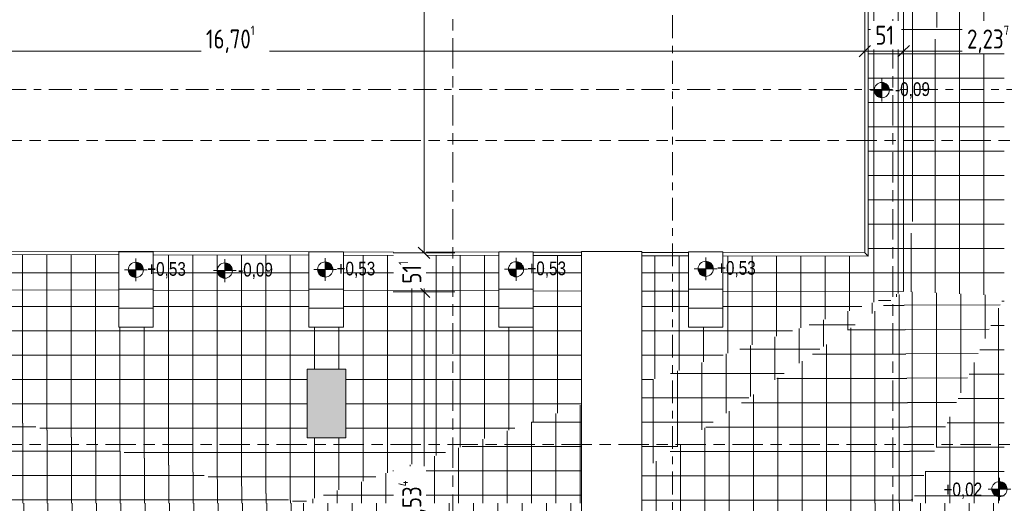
# Model space of a CAD drawing. Header units: metres. Extents: x 2 to 165, y -54 to 869.
# Tile 83 of 106: x 65.57 to 78.53, y -16.79 to -10.43. Entities that reach past the tile are written whole.
import ezdxf

# ---------------------------------------------------------------- set-up
doc = ezdxf.new("R2010")
doc.units = ezdxf.units.M
doc.linetypes.add('_Rasterlinie_', pattern=[0.75, 0.4, -0.1, 0.15, -0.1])
doc.linetypes.add('_Schnittlinie_', pattern=[0.6, 0.3, -0.1, 0.1, -0.1])
for name, color, linetype, lineweight in [('A_Bem', 7, 'Continuous', 5), ('A_Bem-100', 7, 'Continuous', 5), ('A_Geschossdecken', 7, 'Continuous', 5), ('A_Geschossdecken_Oberflächenschraffur', 7, 'Continuous', 5), ('A_Hoehenkoten', 124, 'Continuous', 5), ('A_Raster', 128, 'Continuous', 5), ('A_Symbol-S_A', 172, 'Continuous', 5), ('A_Treppe', 38, 'Continuous', 5), ('Allgemeines Modell', 7, 'Continuous', 5)]:
    doc.layers.add(name, color=color, linetype=linetype, lineweight=lineweight)
doc.styles.add('Arial', font='arial.ttf', dxfattribs={"width": 0.8, "height": 0.18})
doc.styles.add('ISOCPEUR', font='isocpeur.ttf', dxfattribs={"width": 0.8, "height": 0.25})
doc.dimstyles.new('BLB-Standard_2_5_Aussen_maskiert', dxfattribs={"dimscale": 0.3048, "dimtxt": 0.248995, "dimasz": 0.492126, "dimexe": 1.32874, "dimexo": 0.0625, "dimgap": 0.032808, "dimtad": 1, "dimdec": 1, "dimlfac": 100, "dimrnd": 0.1, "dimdsep": 46, "dimtxsty": 'ISOCPEUR', "dimblk1": 'OBLIQUE', "dimblk2": 'OBLIQUE', "dimsah": 1, "dimcen": 0.09, "dimdle": 0.164042, "dimazin": 0, "dimtfac": 1, "dimtdec": 4, "dimtix": 1, "dimtmove": 0, "dimatfit": 3, "dimfxl": 1.32874, "dimfxlon": 1, "dimtvp": 1, "dimtfill": 1, "dimtolj": 1, "dimtzin": 0, "dimarcsym": 2})
doc.dimstyles.new('BLB-Standard_2_5_Aussen_maskiert_1', dxfattribs={"dimscale": 0.3048, "dimtxt": 0.248995, "dimasz": 0.492126, "dimexe": 1.32874, "dimexo": 0.0625, "dimgap": 0.032808, "dimtad": 1, "dimrnd": 0.001, "dimzin": 0, "dimdsep": 46, "dimtxsty": 'ISOCPEUR', "dimblk1": 'OBLIQUE', "dimblk2": 'OBLIQUE', "dimsah": 1, "dimcen": 0.09, "dimdle": 0.164042, "dimazin": 0, "dimtfac": 1, "dimtdec": 4, "dimtix": 1, "dimtmove": 0, "dimatfit": 3, "dimfxl": 1.32874, "dimfxlon": 1, "dimtvp": 1, "dimtfill": 1, "dimtolj": 1, "dimtzin": 0, "dimarcsym": 2})
pattern_1 = [(0, (56.97275, 0), (0, 0.32), []), (90, (56.97275, 0), (-0.32, 2e-17), [])]
pattern_2 = [(359.999, (57.14375, 0.002), (5.6e-06, 0.32), []), (90, (57.14375, 0.002), (-0.32, 2e-17), [])]
pattern_3 = [(0.013, (57.01575, -0.058), (-7.26e-05, 0.32), []), (90, (57.01575, -0.058), (-0.32, 2e-17), [])]
pattern_4 = [(359.994, (56.95075, -0.041), (3.35e-05, 0.32), []), (90, (56.95075, -0.041), (-0.32, 2e-17), [])]
pattern_5 = [(0.009, (56.98975, -0.112), (-5.03e-05, 0.32), []), (90, (56.98975, -0.112), (-0.32, 2e-17), [])]
pattern_6 = [(0, (56.97275, -0.12), (0, 0.32), []), (90, (56.97275, -0.12), (-0.32, 2e-17), [])]
pattern_7 = [(0, (57.16275, 0), (0, 0.32), []), (90, (57.16275, 0), (-0.32, 2e-17), [])]
pattern_8 = [(0.002, (56.97575, -0.105), (-1.1e-05, 0.32), []), (90, (56.97575, -0.105), (-0.32, 2e-17), [])]
pattern_9 = [(0.079, (57.15775, -0.131), (-0.0004412, 0.3199997), []), (90, (57.15775, -0.131), (-0.32, 2e-17), [])]
pattern_10 = [(0.011, (56.99075, -0.138), (-6.14e-05, 0.32), []), (90, (56.99075, -0.138), (-0.32, 2e-17), [])]

# ---------------------------------------------------------------- blocks, each defined once
blk = doc.blocks.new('Floors 1 - Floors 1-8100432-AB- E0-  OK FFB')
at = {"layer": 'A_Geschossdecken', "color": 253, "lineweight": 9}
for p, q in [((19.724, -5.48), (19.724, -13.496)), ((19.724, -5.48), (19.724, -13.496)), ((19.768, -13.54), (19.768, -5.523)), ((12.657, -13.482), (3.023, -13.463)), ((12.657, -13.482), (3.023, -13.463)), ((7.866, -13.517), (9.905, -13.521)), ((10.36, -13.521), (12.407, -13.525)), ((14.905, -13.487), (12.862, -13.483)), ((14.905, -13.487), (12.862, -13.483)), ((12.862, -13.526), (14.905, -13.53)), ((15.993, -13.489), (15.36, -13.487)), ((15.993, -13.489), (15.36, -13.487)), ((15.36, -13.531), (15.993, -13.532)), ((17.402, -13.491), (16.788, -13.49)), ((17.402, -13.491), (16.788, -13.49)), ((16.788, -13.534), (17.402, -13.535)), ((19.724, -13.496), (17.856, -13.492)), ((19.724, -13.496), (17.856, -13.492)), ((17.856, -13.536), (19.768, -13.54)), ((19.74, -13.512), (19.768, -13.54))]:
    blk.add_line(p, q, dxfattribs=at)
for points, knots in [([(19.724, -13.496), (19.724, -13.496), (19.725, -13.496), (19.727, -13.499), (19.73, -13.501), (19.731, -13.503)], [0.0091087, 0.0091087, 0.0091087, 0.0091087, 0.3333333, 0.6666667, 1, 1, 1, 1]), ([(19.731, -13.503), (19.732, -13.503), (19.732, -13.504), (19.733, -13.505), (19.734, -13.505), (19.735, -13.506), (19.735, -13.507), (19.736, -13.508), (19.737, -13.509), (19.738, -13.509), (19.739, -13.51), (19.74, -13.511), (19.74, -13.512)], [0, 0, 0, 0, 0.166667, 0.25, 0.333333, 0.416667, 0.5, 0.583333, 0.666667, 0.75, 0.833333, 1, 1, 1, 1])]:
    blk.add_open_spline(points, degree=3, knots=knots, dxfattribs=at)
blk = doc.blocks.new('Stairs 6 - Stairs 4-8101780-AB- E0-  OK FFB')
at = {"layer": 'A_Treppe', "color": 250, "lineweight": 9}
for p, q in [((4.91, -13.972), (4.91, -13.482)), ((5.365, -13.482), (4.91, -13.482)), ((5.365, -13.482), (5.365, -13.972)), ((4.91, -14.222), (4.91, -13.972)), ((5.365, -13.972), (4.91, -13.972)), ((5.365, -13.972), (5.365, -14.222)), ((4.91, -14.472), (4.91, -14.222)), ((5.365, -14.222), (4.91, -14.222)), ((5.365, -14.222), (5.365, -14.472)), ((4.91, -14.472), (5.365, -14.472))]:
    blk.add_line(p, q, dxfattribs=at)
blk = doc.blocks.new('Stairs 7 - Stairs 4-8101802-AB- E0-  OK FFB')
at = {"layer": 'A_Treppe', "color": 250, "lineweight": 9}
for p, q in [((4.91, -13.972), (4.91, -13.482)), ((5.365, -13.482), (4.91, -13.482)), ((5.365, -13.482), (5.365, -13.972)), ((4.91, -14.222), (4.91, -13.972)), ((5.365, -13.972), (4.91, -13.972)), ((5.365, -13.972), (5.365, -14.222)), ((4.91, -14.472), (4.91, -14.222)), ((5.365, -14.222), (4.91, -14.222)), ((5.365, -14.222), (5.365, -14.472)), ((4.91, -14.472), (5.365, -14.472))]:
    blk.add_line(p, q, dxfattribs=at)
blk = doc.blocks.new('Stairs 8 - Stairs 4-8101824-AB- E0-  OK FFB')
at = {"layer": 'A_Treppe', "color": 250, "lineweight": 9}
for p, q in [((4.91, -13.972), (4.91, -13.482)), ((5.365, -13.482), (4.91, -13.482)), ((5.365, -13.482), (5.365, -13.972)), ((4.91, -14.222), (4.91, -13.972)), ((5.365, -13.972), (4.91, -13.972)), ((5.365, -13.972), (5.365, -14.222)), ((4.91, -14.472), (4.91, -14.222)), ((5.365, -14.222), (4.91, -14.222)), ((5.365, -14.222), (5.365, -14.472)), ((4.91, -14.472), (5.365, -14.472))]:
    blk.add_line(p, q, dxfattribs=at)
blk = doc.blocks.new('Stairs 9 - Stairs 4-8101846-AB- E0-  OK FFB')
at = {"layer": 'A_Treppe', "color": 250, "lineweight": 9}
for p, q in [((4.91, -13.972), (4.91, -13.482)), ((5.365, -13.482), (4.91, -13.482)), ((5.365, -13.482), (5.365, -13.972)), ((4.91, -14.222), (4.91, -13.972)), ((5.365, -13.972), (4.91, -13.972)), ((5.365, -13.972), (5.365, -14.222)), ((4.91, -14.472), (4.91, -14.222)), ((5.365, -14.222), (4.91, -14.222)), ((5.365, -14.222), (5.365, -14.472)), ((4.91, -14.472), (5.365, -14.472))]:
    blk.add_line(p, q, dxfattribs=at)
blk = doc.blocks.new('Allgemeines Modell 1 - Allgemeines Modell 1-8102343-AB- E0-  OK FFB')
at = {"layer": 'Allgemeines Modell', "lineweight": 9}
blk.add_hatch(color=253, dxfattribs=at).paths.add_polyline_path([(12.894, -15.93), (12.894, -15.026), (12.385, -15.026), (12.385, -15.93), (12.891, -15.93)], flags=0)
at = {"layer": 'Allgemeines Modell', "color": 250, "lineweight": 9}
for p, q in [((12.385, -15.026), (12.385, -15.93)), ((12.894, -15.026), (12.385, -15.026)), ((12.894, -15.93), (12.894, -15.026)), ((12.385, -15.93), (12.894, -15.93))]:
    blk.add_line(p, q, dxfattribs=at)
blk = doc.blocks.new('Allgemeines Modell 2 - Allgemeines Modell 2-8102502-AB- E0-  OK FFB')
at = {"layer": 'Allgemeines Modell', "color": 250, "lineweight": 9}
for p, q in [((15.993, -17.481), (15.993, -13.481)), ((16.788, -13.481), (15.993, -13.481)), ((16.788, -13.481), (16.788, -17.481)), ((15.993, -17.481), (16.788, -17.481))]:
    blk.add_line(p, q, dxfattribs=at)
blk = doc.blocks.new('FP_53-AB- E0-  OK FFB')
at = {"layer": 'A_Geschossdecken_Oberflächenschraffur'}
for p, q in [((12.335, -19.541), (12.335, -16.789)), ((12.335, -19.541), (12.335, -16.789)), ((12.655, -19.541), (12.655, -16.789)), ((12.655, -19.541), (12.655, -16.789)), ((12.975, -19.541), (12.975, -16.789)), ((12.975, -19.541), (12.975, -16.789)), ((13.295, -19.541), (13.295, -16.789)), ((13.295, -19.541), (13.295, -16.789)), ((13.615, -19.541), (13.615, -16.789)), ((13.615, -19.541), (13.615, -16.789)), ((13.935, -19.541), (13.935, -16.789)), ((13.935, -19.541), (13.935, -16.789)), ((14.255, -19.541), (14.255, -16.789)), ((14.255, -19.541), (14.255, -16.789)), ((14.575, -19.541), (14.575, -16.789)), ((14.575, -19.541), (14.575, -16.789)), ((14.895, -19.538), (14.895, -16.789)), ((14.895, -19.538), (14.895, -16.789)), ((15.215, -19.538), (15.215, -16.789)), ((15.215, -19.538), (15.215, -16.789)), ((15.535, -19.538), (15.535, -16.789)), ((15.535, -19.538), (15.535, -16.789)), ((15.855, -19.541), (15.855, -16.789)), ((15.855, -19.541), (15.855, -16.789)), ((12.293, -16.933), (14.232, -16.933)), ((12.293, -16.933), (14.232, -16.933)), ((14.232, -16.933), (15.993, -16.933)), ((14.232, -16.933), (15.993, -16.933)), ((12.293, -17.253), (14.232, -17.253)), ((12.293, -17.253), (14.232, -17.253)), ((14.232, -17.253), (15.993, -17.253)), ((14.232, -17.253), (15.993, -17.253)), ((12.293, -17.573), (14.232, -17.573)), ((12.293, -17.573), (14.232, -17.573)), ((14.232, -17.573), (16.17, -17.573)), ((14.232, -17.573), (16.17, -17.573)), ((12.293, -17.893), (14.232, -17.892)), ((12.293, -17.893), (14.232, -17.892)), ((14.232, -17.892), (16.17, -17.892)), ((14.232, -17.892), (16.17, -17.892)), ((12.293, -18.212), (14.232, -18.212)), ((12.293, -18.212), (14.232, -18.212)), ((14.232, -18.212), (16.17, -18.212)), ((14.232, -18.212), (16.17, -18.212)), ((12.293, -18.532), (14.232, -18.532)), ((12.293, -18.532), (14.232, -18.532)), ((14.232, -18.532), (16.17, -18.532)), ((14.232, -18.532), (16.17, -18.532)), ((12.293, -18.852), (14.232, -18.852)), ((12.293, -18.852), (14.232, -18.852)), ((14.232, -18.852), (16.17, -18.852)), ((14.232, -18.852), (16.17, -18.852)), ((12.293, -19.172), (14.232, -19.172)), ((12.293, -19.172), (14.232, -19.172)), ((14.232, -19.172), (16.17, -19.172)), ((14.232, -19.172), (16.17, -19.172)), ((12.293, -19.491), (14.232, -19.491)), ((12.293, -19.491), (14.232, -19.491)), ((14.232, -19.491), (16.17, -19.491)), ((14.232, -19.491), (16.17, -19.491))]:
    blk.add_line(p, q, dxfattribs=at)
blk = doc.blocks.new('FP_56-AB- E0-  OK FFB')
at = {"layer": 'A_Geschossdecken_Oberflächenschraffur'}
for p, q in [((6.414, -19.541), (6.414, -16.789)), ((6.414, -19.541), (6.414, -16.789)), ((6.734, -19.541), (6.734, -16.789)), ((6.734, -19.541), (6.734, -16.789)), ((7.054, -19.541), (7.054, -16.789)), ((7.054, -19.541), (7.054, -16.789)), ((7.374, -19.541), (7.374, -16.789)), ((7.374, -19.541), (7.374, -16.789)), ((7.694, -19.541), (7.694, -16.789)), ((7.694, -19.541), (7.694, -16.789)), ((8.014, -19.541), (8.014, -16.789)), ((8.014, -19.541), (8.014, -16.789)), ((8.334, -19.541), (8.334, -16.789)), ((8.334, -19.541), (8.334, -16.789)), ((8.654, -19.541), (8.654, -16.789)), ((8.654, -19.541), (8.654, -16.789)), ((8.974, -19.541), (8.974, -16.789)), ((8.974, -19.541), (8.974, -16.789)), ((9.294, -19.541), (9.294, -16.789)), ((9.294, -19.541), (9.294, -16.789)), ((9.614, -19.541), (9.614, -16.789)), ((9.614, -19.541), (9.614, -16.789)), ((9.934, -19.541), (9.934, -16.789)), ((9.934, -19.541), (9.934, -16.789)), ((10.254, -19.541), (10.254, -16.789)), ((10.254, -19.541), (10.254, -16.789)), ((10.574, -19.541), (10.574, -16.789)), ((10.574, -19.541), (10.574, -16.789)), ((10.894, -19.538), (10.894, -16.789)), ((10.894, -19.538), (10.894, -16.789)), ((11.214, -19.538), (11.214, -16.789)), ((11.214, -19.538), (11.214, -16.789)), ((11.534, -19.538), (11.534, -16.789)), ((11.534, -19.538), (11.534, -16.789)), ((11.854, -19.541), (11.854, -16.789)), ((11.854, -19.541), (11.854, -16.789)), ((12.174, -19.541), (12.174, -16.789)), ((12.174, -19.541), (12.174, -16.789)), ((6.102, -17.061), (12.293, -17.061)), ((6.102, -17.061), (12.293, -17.061)), ((6.102, -17.381), (12.293, -17.381)), ((6.102, -17.381), (12.293, -17.381)), ((6.102, -17.701), (12.293, -17.701)), ((6.102, -17.701), (12.293, -17.701)), ((6.102, -18.021), (12.293, -18.021)), ((6.102, -18.021), (12.293, -18.021)), ((6.102, -18.341), (12.293, -18.341)), ((6.102, -18.341), (12.293, -18.341)), ((6.102, -18.66), (12.293, -18.66)), ((6.102, -18.66), (12.293, -18.66)), ((6.102, -18.98), (12.293, -18.98)), ((6.102, -18.98), (12.293, -18.98)), ((6.102, -19.3), (12.293, -19.3)), ((6.102, -19.3), (12.293, -19.3))]:
    blk.add_line(p, q, dxfattribs=at)
blk = doc.blocks.new('FP_63-AB- E0-  OK FFB')
at = {"layer": 'A_Geschossdecken_Oberflächenschraffur'}
for p, q in [((20.458, -18.165), (20.458, -16.789)), ((20.458, -18.165), (20.458, -16.789)), ((20.778, -18.165), (20.778, -16.789)), ((20.778, -18.165), (20.778, -16.789)), ((21.098, -18.165), (21.098, -16.789)), ((21.098, -18.165), (21.098, -16.789)), ((21.418, -18.165), (21.418, -16.789)), ((21.418, -18.165), (21.418, -16.789)), ((20.334, -17.063), (21.559, -17.063)), ((20.334, -17.063), (21.559, -17.063)), ((20.334, -17.383), (21.559, -17.383)), ((20.334, -17.383), (21.559, -17.383)), ((20.334, -17.703), (21.559, -17.703)), ((20.334, -17.703), (21.559, -17.703)), ((20.334, -18.023), (21.559, -18.023)), ((20.334, -18.023), (21.559, -18.023)), ((20.458, -19.541), (20.458, -18.165)), ((20.458, -19.541), (20.458, -18.165)), ((20.778, -19.541), (20.778, -18.165)), ((20.778, -19.541), (20.778, -18.165)), ((21.098, -19.541), (21.098, -18.165)), ((21.098, -19.541), (21.098, -18.165)), ((21.418, -19.541), (21.418, -18.165)), ((21.418, -19.541), (21.418, -18.165)), ((20.334, -18.343), (21.559, -18.343)), ((20.334, -18.343), (21.559, -18.343)), ((20.334, -18.663), (21.559, -18.663)), ((20.334, -18.663), (21.559, -18.663)), ((20.334, -18.982), (21.559, -18.982)), ((20.334, -18.982), (21.559, -18.982)), ((20.334, -19.302), (21.559, -19.302)), ((20.334, -19.302), (21.559, -19.302))]:
    blk.add_line(p, q, dxfattribs=at)
blk = doc.blocks.new('Höhenkoten - Kreuz gefüllt-6114407-AB- E0-  OK FFB')
at = {"layer": 'A_Hoehenkoten'}
h = blk.add_hatch(color=256, dxfattribs=at)
edge = h.paths.add_edge_path(flags=0)
edge.add_line((-0.001, 0.0014), (0, 0.0014))
edge.add_line((0, 0.0014), (0, 0.0004))
edge.add_arc((0, 0.0014), 0.001, 180, 270, ccw=False)
h = blk.add_hatch(color=256, dxfattribs=at)
edge = h.paths.add_edge_path(flags=0)
edge.add_line((0.001, 0.0014), (0, 0.0014))
edge.add_line((0, 0.0014), (0, 0.0024))
edge.add_arc((0, 0.0014), 0.001, 0, 90, ccw=False)
for p, q in [((0, 0.0029), (0, -0.0001)), ((-0.0015, 0.0014), (0.0015, 0.0014)), ((-0.001, 0.0014), (0, 0.0014)), ((0, 0.0014), (-0.001, 0.0014)), ((0, 0.0014), (-0.001, 0.0014)), ((-0.001, 0.0014), (0, 0.0014)), ((0, 0.0014), (0, 0.0024)), ((0, 0.0024), (0, 0.0014)), ((0, 0.0024), (0, 0.0014)), ((0, 0.0014), (0, 0.0024)), ((0.001, 0.0014), (0, 0.0014)), ((0, 0.0014), (0, 0.0004)), ((0, 0.0004), (0, 0.0014)), ((0, 0.0014), (0.001, 0.0014)), ((0, 0.0014), (0.001, 0.0014)), ((0.001, 0.0014), (0, 0.0014)), ((0, 0.0014), (0, 0.0004)), ((0, 0.0004), (0, 0.0014))]:
    blk.add_line(p, q, dxfattribs=at)
for start, end in [(90, 180), (90, 180), (180, 270), (180, 270), (360, 90), (360, 90), (270, 0), (270, 360)]:
    blk.add_arc((0, 0.0014), 0.001, start, end, dxfattribs=at)
blk = doc.blocks.new('DIMBLOCK246-AB- E0-  OK FFB')
at = {"layer": 'A_Bem-100'}
for p, q in [((59.996, -10.441), (59.996, -11.251)), ((59.996, -10.846), (59.996, -10.441)), ((76.697, -10.441), (76.697, -11.251)), ((76.697, -10.846), (76.697, -10.441)), ((59.996, -10.846), (76.697, -10.846))]:
    blk.add_line(p, q, dxfattribs=at)
at = {"layer": 'A_Bem-100', "lineweight": 9}
for p, q in [((59.996, -10.846), (59.921, -10.921)), ((59.996, -10.846), (60.071, -10.771)), ((76.697, -10.846), (76.622, -10.921)), ((76.697, -10.846), (76.772, -10.771))]:
    blk.add_line(p, q, dxfattribs=at)
at = {"layer": 'A_Bem-100', "color": 0, "insert": (68.025, -10.51), "char_height": 0.25, "width": 0.77084, "attachment_point": 1, "line_spacing_factor": 1.149209, "style": 'ISOCPEUR', "bg_fill": 3, "box_fill_scale": 1.25, "bg_fill_color": 256, "bg_fill_true_color": 13158600, "bg_fill_transparency": 0}
blk.add_mtext('16,70\\A2\\H0.5x;\\S1^  ;\\H2x;', dxfattribs=at)
blk = doc.blocks.new('_Oblique')
at = {"color": 0, "linetype": 'ByBlock', "lineweight": -2}
blk.add_line((-0.5, -0.5), (0.5, 0.5), dxfattribs=at)
blk = doc.blocks.new('DIMBLOCK247-AB- E0-  OK FFB')
at = {"layer": 'A_Bem-100'}
for p, q in [((76.697, -10.441), (76.697, -11.251)), ((76.697, -10.846), (76.697, -10.441)), ((77.207, -10.441), (77.207, -11.251)), ((77.207, -10.846), (77.207, -10.441)), ((76.697, -10.846), (77.207, -10.846))]:
    blk.add_line(p, q, dxfattribs=at)
at = {"layer": 'A_Bem-100', "lineweight": 9}
for p, q in [((76.697, -10.846), (76.622, -10.921)), ((76.697, -10.846), (76.772, -10.771)), ((77.207, -10.846), (77.132, -10.921)), ((77.207, -10.846), (77.282, -10.771))]:
    blk.add_line(p, q, dxfattribs=at)
at = {"layer": 'A_Bem-100', "color": 0, "insert": (76.835, -10.51), "char_height": 0.25, "width": 0.28085, "attachment_point": 1, "line_spacing_factor": 1.149209, "style": 'ISOCPEUR', "bg_fill": 3, "box_fill_scale": 1.25, "bg_fill_color": 256, "bg_fill_true_color": 13158600, "bg_fill_transparency": 0}
blk.add_mtext('51', dxfattribs=at)
blk = doc.blocks.new('DIMBLOCK248-AB- E0-  OK FFB')
at = {"layer": 'A_Bem-100'}
for p, q in [((77.207, -10.441), (77.207, -11.251)), ((77.207, -10.846), (77.207, -10.441)), ((79.444, -10.441), (79.444, -11.251)), ((79.444, -10.846), (79.444, -10.441)), ((77.207, -10.846), (79.494, -10.846))]:
    blk.add_line(p, q, dxfattribs=at)
at = {"layer": 'A_Bem-100', "lineweight": 9}
for p, q in [((77.207, -10.846), (77.132, -10.921)), ((77.207, -10.846), (77.282, -10.771)), ((79.444, -10.846), (79.369, -10.921)), ((79.444, -10.846), (79.519, -10.771))]:
    blk.add_line(p, q, dxfattribs=at)
at = {"layer": 'A_Bem-100', "color": 0, "insert": (78.041, -10.51), "char_height": 0.25, "width": 0.68419, "attachment_point": 1, "line_spacing_factor": 1.149209, "style": 'ISOCPEUR', "bg_fill": 3, "box_fill_scale": 1.25, "bg_fill_color": 256, "bg_fill_true_color": 13158600, "bg_fill_transparency": 0}
blk.add_mtext('2,23\\A2\\H0.5x;\\S7^  ;\\H2x;', dxfattribs=at)
blk = doc.blocks.new('DIMBLOCK249-AB- E0-  OK FFB')
at = {"layer": 'A_Bem-100', "lineweight": 9}
for p, q in [((70.895, -14.007), (70.82, -13.932)), ((70.895, -14.007), (70.97, -14.082)), ((70.895, -19.541), (70.82, -19.466)), ((70.895, -19.541), (70.97, -19.616))]:
    blk.add_line(p, q, dxfattribs=at)
at = {"layer": 'A_Bem-100'}
for p, q in [((71.3, -14.007), (70.49, -14.007)), ((70.895, -19.591), (70.895, -14.007)), ((70.895, -14.007), (71.3, -14.007)), ((70.49, -19.541), (71.3, -19.541)), ((70.895, -19.541), (70.49, -19.541))]:
    blk.add_line(p, q, dxfattribs=at)
at = {"layer": 'A_Bem-100', "color": 0, "insert": (70.559, -17.067), "char_height": 0.25, "width": 0.70212, "attachment_point": 1, "rotation": 90, "line_spacing_factor": 1.149209, "style": 'ISOCPEUR', "bg_fill": 3, "box_fill_scale": 1.25, "bg_fill_color": 256, "bg_fill_true_color": 13158600, "bg_fill_transparency": 0}
blk.add_mtext('5,53\\A2\\H0.5x;\\S4^  ;\\H2x;', dxfattribs=at)
blk = doc.blocks.new('DIMBLOCK250-AB- E0-  OK FFB')
at = {"layer": 'A_Bem-100', "lineweight": 9}
for p, q in [((70.895, -13.496), (70.82, -13.421)), ((70.895, -13.496), (70.97, -13.571)), ((70.895, -14.007), (70.82, -13.932)), ((70.895, -14.007), (70.97, -14.082))]:
    blk.add_line(p, q, dxfattribs=at)
at = {"layer": 'A_Bem-100'}
for p, q in [((71.3, -13.496), (70.49, -13.496)), ((70.895, -14.007), (70.895, -13.496)), ((70.895, -13.496), (71.3, -13.496)), ((71.3, -14.007), (70.49, -14.007)), ((70.895, -14.007), (71.3, -14.007))]:
    blk.add_line(p, q, dxfattribs=at)
at = {"layer": 'A_Bem-100', "color": 0, "insert": (70.559, -13.901), "char_height": 0.25, "width": 0.35853, "attachment_point": 1, "rotation": 90, "line_spacing_factor": 1.149209, "style": 'ISOCPEUR', "bg_fill": 3, "box_fill_scale": 1.25, "bg_fill_color": 256, "bg_fill_true_color": 13158600, "bg_fill_transparency": 0}
blk.add_mtext('51\\A2\\H0.5x;\\S1^  ;\\H2x;', dxfattribs=at)
blk = doc.blocks.new('DIMBLOCK251-AB- E0-  OK FFB')
at = {"layer": 'A_Bem-100'}
for p, q in [((70.49, 11.538), (71.3, 11.538)), ((70.895, 11.538), (70.49, 11.538)), ((70.895, -13.496), (70.895, 11.538)), ((71.3, -13.496), (70.49, -13.496)), ((70.895, -13.496), (71.3, -13.496))]:
    blk.add_line(p, q, dxfattribs=at)
at = {"layer": 'A_Bem-100', "lineweight": 9}
for p, q in [((70.895, 11.538), (70.82, 11.613)), ((70.895, 11.538), (70.97, 11.463)), ((70.895, -13.496), (70.82, -13.421)), ((70.895, -13.496), (70.97, -13.571))]:
    blk.add_line(p, q, dxfattribs=at)
at = {"layer": 'A_Bem-100', "color": 0, "insert": (70.558, -1.34), "char_height": 0.25, "width": 0.86645, "attachment_point": 1, "rotation": 90, "line_spacing_factor": 1.149209, "style": 'ISOCPEUR', "bg_fill": 3, "box_fill_scale": 1.25, "bg_fill_color": 256, "bg_fill_true_color": 13158600, "bg_fill_transparency": 0}
blk.add_mtext('25,03\\A2\\H0.5x;\\S4^  ;\\H2x;', dxfattribs=at)

msp = doc.modelspace()

# ---------------------------------------------------------------- hatches: boundary and pattern name
at = {"layer": 'A_Geschossdecken_Oberflächenschraffur'}
h = msp.add_hatch(dxfattribs=at)
h.set_pattern_fill('FP_4', color=9, style=0, pattern_type=2)
h.set_pattern_definition(pattern_1)
h.paths.add_polyline_path([(77.2072, -14.0069), (77.2072, 7.1815), (78.4562, 7.1815), (78.4562, 12.0481), (59.5161, 12.0478), (59.5161, -13.9725), (61.8832, -13.9769), (61.8832, -13.5108), (59.9524, -13.5071), (59.9524, -12.5289), (59.7824, -12.5291), (59.7824, -11.6718), (59.9524, -11.6716), (59.9524, 0.2126), (59.7824, 0.2126), (59.7824, 1.0646), (59.9524, 1.0648), (59.9524, 3.9681), (59.7524, 3.9681), (59.7524, 4.8265), (59.9524, 4.8265), (59.9524, 9.7254), (59.7524, 9.7254), (59.7524, 10.5789), (59.9524, 10.5789), (59.9524, 11.5815), (77.9898, 11.5817), (77.9898, 7.7364), (76.7409, 7.7364), (76.7409, 4.8329), (76.9409, 4.8329), (76.9409, 3.9743), (76.7409, 3.9743), (76.7409, -4.6711), (76.9409, -4.6711), (76.9409, -5.5234), (76.7409, -5.5234), (76.7409, -13.5093), (77.1983, -13.6492), (77.196, -14.005), (76.7913, -14.0044), (76.7053, -13.5397), (74.8289, -13.536), (74.8289, -14.0023), (76.6001, -14.0058)], flags=0)
h.paths.add_polyline_path([(74.3744, -14.0014), (74.3744, -13.5351), (73.7603, -13.5339), (73.7603, -14.0002), (74.3548, -14.0014)], flags=0)
h.paths.add_polyline_path([(72.9653, -13.9987), (72.9653, -13.5324), (72.3326, -13.5311), (72.3326, -13.9975)], flags=0)
h.paths.add_polyline_path([(71.8781, -13.9966), (71.8781, -13.5303), (69.8345, -13.5263), (69.8345, -13.9926), (69.8642, -13.9927)], flags=0)
h.paths.add_polyline_path([(69.38, -13.9917), (69.38, -13.5254), (67.3324, -13.5214), (67.3324, -13.9877), (69.2655, -13.9915)], flags=0)
h.paths.add_polyline_path([(66.8778, -13.9869), (66.8778, -13.5205), (64.8391, -13.5166), (64.8391, -13.9829)], flags=0)
h.paths.add_polyline_path([(64.3846, -13.982), (64.3846, -13.5157), (62.3378, -13.5117), (62.3378, -13.978)], flags=0)
h = msp.add_hatch(dxfattribs=at)
h.set_pattern_fill('FP_4', color=9, style=0, pattern_type=2)
h.set_pattern_definition(pattern_1)
h.paths.add_polyline_path([(77.2072, -14.0069), (77.2072, 7.1815), (78.4562, 7.1815), (78.4562, 12.0481), (59.5161, 12.0478), (59.5161, -13.9725), (61.8832, -13.9769), (61.8832, -13.5108), (59.9524, -13.5071), (59.9524, -12.5289), (59.7824, -12.5291), (59.7824, -11.6718), (59.9524, -11.6716), (59.9524, 0.2126), (59.7824, 0.2126), (59.7824, 1.0646), (59.9524, 1.0648), (59.9524, 3.9681), (59.7524, 3.9681), (59.7524, 4.8265), (59.9524, 4.8265), (59.9524, 9.7254), (59.7524, 9.7254), (59.7524, 10.5789), (59.9524, 10.5789), (59.9524, 11.5815), (77.9898, 11.5817), (77.9898, 7.7364), (76.7409, 7.7364), (76.7409, 4.8329), (76.9409, 4.8329), (76.9409, 3.9743), (76.7409, 3.9743), (76.7409, -4.6711), (76.9409, -4.6711), (76.9409, -5.5234), (76.7409, -5.5234), (76.7409, -13.5093), (77.1983, -13.6492), (77.196, -14.005), (76.7913, -14.0044), (76.7053, -13.5397), (74.8289, -13.536), (74.8289, -14.0023), (76.6001, -14.0058)], flags=0)
h.paths.add_polyline_path([(74.3744, -14.0014), (74.3744, -13.5351), (73.7603, -13.5339), (73.7603, -14.0002), (74.3548, -14.0014)], flags=0)
h.paths.add_polyline_path([(72.9653, -13.9987), (72.9653, -13.5324), (72.3326, -13.5311), (72.3326, -13.9975)], flags=0)
h.paths.add_polyline_path([(71.8781, -13.9966), (71.8781, -13.5303), (69.8345, -13.5263), (69.8345, -13.9926), (69.8642, -13.9927)], flags=0)
h.paths.add_polyline_path([(69.38, -13.9917), (69.38, -13.5254), (67.3324, -13.5214), (67.3324, -13.9877), (69.2655, -13.9915)], flags=0)
h.paths.add_polyline_path([(66.8778, -13.9869), (66.8778, -13.5205), (64.8391, -13.5166), (64.8391, -13.9829)], flags=0)
h.paths.add_polyline_path([(64.3846, -13.982), (64.3846, -13.5157), (62.3378, -13.5117), (62.3378, -13.978)], flags=0)
h = msp.add_hatch(dxfattribs=at)
h.set_pattern_fill('FP_418', color=256, style=0, pattern_type=2)
h.set_pattern_definition(pattern_1)
h.paths.add_polyline_path([(77.2072, -14.0069), (77.2092, 4.6626), (77.2142, 7.1806), (77.2072, 7.1815), (77.2072, -13.9725)], flags=0)
h = msp.add_hatch(dxfattribs=at)
h.set_pattern_fill('FP_418', color=256, style=0, pattern_type=2)
h.set_pattern_definition(pattern_1)
h.paths.add_polyline_path([(77.2072, -14.0069), (77.2092, 4.6626), (77.2142, 7.1806), (77.2072, 7.1815), (77.2072, -13.9725)], flags=0)
h = msp.add_hatch(dxfattribs=at)
h.set_pattern_fill('FP_504', color=256, style=0, pattern_type=2)
h.set_pattern_definition(pattern_7)
h.paths.add_polyline_path([(77.2072, -14.0069), (78.5317, -3.4499), (77.2088, 4.4127), (77.2072, -13.9725)], flags=0)
h = msp.add_hatch(dxfattribs=at)
h.set_pattern_fill('FP_504', color=256, style=0, pattern_type=2)
h.set_pattern_definition(pattern_7)
h.paths.add_polyline_path([(77.2072, -14.0069), (78.5317, -3.4499), (77.2088, 4.4127), (77.2072, -13.9725)], flags=0)
h = msp.add_hatch(dxfattribs=at)
h.set_pattern_fill('FP_458', color=256, style=0, pattern_type=2)
h.set_pattern_definition(pattern_2)
h.paths.add_polyline_path([(78.5317, -14.0569), (78.5317, -3.4499), (77.2072, -14.0069), (77.7227, -14.0264)], flags=0)
h = msp.add_hatch(dxfattribs=at)
h.set_pattern_fill('FP_458', color=256, style=0, pattern_type=2)
h.set_pattern_definition(pattern_2)
h.paths.add_polyline_path([(78.5317, -14.0569), (78.5317, -3.4499), (77.2072, -14.0069), (77.7227, -14.0264)], flags=0)
h = msp.add_hatch(dxfattribs=at)
h.set_pattern_fill('FP_418', color=9, style=0, pattern_type=2)
h.set_pattern_definition(pattern_1)
h.paths.add_polyline_path([(77.196, -14.005), (77.1983, -13.6492), (76.7409, -13.5093), (76.7409, -13.5397), (76.7053, -13.5397), (76.7913, -14.0044)], flags=0)
h = msp.add_hatch(dxfattribs=at)
h.set_pattern_fill('FP_418', color=9, style=0, pattern_type=2)
h.set_pattern_definition(pattern_1)
h.paths.add_polyline_path([(77.196, -14.005), (77.1983, -13.6492), (76.7409, -13.5093), (76.7409, -13.5397), (76.7053, -13.5397), (76.7913, -14.0044)], flags=0)
h = msp.add_hatch(dxfattribs=at)
h.set_pattern_fill('FP_503', color=256, style=0, pattern_type=2)
h.set_pattern_definition(pattern_6)
h.paths.add_polyline_path([(69.2655, -16.7893), (72.9653, -15.4931), (72.9653, -13.9987), (72.3326, -13.9975), (72.3326, -14.4725), (71.8781, -14.4725), (71.8781, -13.9966), (69.8345, -13.9926), (69.8345, -14.4725), (69.38, -14.4725), (69.38, -13.9917), (67.3324, -13.9877), (67.3324, -14.4725), (66.8778, -14.4725), (66.8778, -13.9869), (64.8391, -13.9829), (64.8391, -14.4725), (64.3846, -14.4725), (64.3846, -13.982), (62.3378, -13.978), (62.3378, -14.4725), (61.8832, -14.4725), (61.8832, -13.9771), (59.5161, -13.9725), (65.3737, -15.6649)], flags=0)
h.paths.add_polyline_path([(69.3577, -15.93), (69.3577, -15.0257), (69.8665, -15.0257), (69.8665, -15.93), (69.8642, -15.93)], flags=0)
h.paths.add_polyline_path([(73.7603, -15.2145), (77.2072, -14.0069), (74.8289, -14.0023), (74.8289, -14.4725), (74.3744, -14.4725), (74.3744, -14.0014), (73.7603, -14.0002), (73.7603, -14.5553)], flags=0)
h = msp.add_hatch(dxfattribs=at)
h.set_pattern_fill('FP_503', color=256, style=0, pattern_type=2)
h.set_pattern_definition(pattern_6)
h.paths.add_polyline_path([(69.2655, -16.7893), (72.9653, -15.4931), (72.9653, -13.9987), (72.3326, -13.9975), (72.3326, -14.4725), (71.8781, -14.4725), (71.8781, -13.9966), (69.8345, -13.9926), (69.8345, -14.4725), (69.38, -14.4725), (69.38, -13.9917), (67.3324, -13.9877), (67.3324, -14.4725), (66.8778, -14.4725), (66.8778, -13.9869), (64.8391, -13.9829), (64.8391, -14.4725), (64.3846, -14.4725), (64.3846, -13.982), (62.3378, -13.978), (62.3378, -14.4725), (61.8832, -14.4725), (61.8832, -13.9771), (59.5161, -13.9725), (65.3737, -15.6649)], flags=0)
h.paths.add_polyline_path([(69.3577, -15.93), (69.3577, -15.0257), (69.8665, -15.0257), (69.8665, -15.93), (69.8642, -15.93)], flags=0)
h.paths.add_polyline_path([(73.7603, -15.2145), (77.2072, -14.0069), (74.8289, -14.0023), (74.8289, -14.4725), (74.3744, -14.4725), (74.3744, -14.0014), (73.7603, -14.0002), (73.7603, -14.5553)], flags=0)
h = msp.add_hatch(dxfattribs=at)
h.set_pattern_fill('FP_506', color=256, style=0, pattern_type=2)
h.set_pattern_definition(pattern_8)
h.paths.add_polyline_path([(69.2655, -16.7893), (59.5161, -13.9725), (63.0748, -16.7893), (65.3737, -16.7893)], flags=0)
h = msp.add_hatch(dxfattribs=at)
h.set_pattern_fill('FP_506', color=256, style=0, pattern_type=2)
h.set_pattern_definition(pattern_8)
h.paths.add_polyline_path([(69.2655, -16.7893), (59.5161, -13.9725), (63.0748, -16.7893), (65.3737, -16.7893)], flags=0)
h = msp.add_hatch(dxfattribs=at)
h.set_pattern_fill('FP_483', color=256, style=0, pattern_type=2)
h.set_pattern_definition(pattern_4)
h.paths.add_polyline_path([(72.9653, -16.7893), (72.9653, -15.4931), (69.2655, -16.7893), (72.0101, -16.7893)], flags=0)
h.paths.add_polyline_path([(73.7603, -16.3667), (77.2072, -14.0069), (73.7603, -15.2145)], flags=0)
h = msp.add_hatch(dxfattribs=at)
h.set_pattern_fill('FP_483', color=256, style=0, pattern_type=2)
h.set_pattern_definition(pattern_4)
h.paths.add_polyline_path([(72.9653, -16.7893), (72.9653, -15.4931), (69.2655, -16.7893), (72.0101, -16.7893)], flags=0)
h.paths.add_polyline_path([(73.7603, -16.3667), (77.2072, -14.0069), (73.7603, -15.2145)], flags=0)
h = msp.add_hatch(dxfattribs=at)
h.set_pattern_fill('FP_487', color=256, style=0, pattern_type=2)
h.set_pattern_definition(pattern_5)
h.paths.add_polyline_path([(77.3067, -16.7893), (77.2072, -14.0069), (73.7603, -16.3667), (73.7603, -16.7893), (77.2072, -16.7893)], flags=0)
h = msp.add_hatch(dxfattribs=at)
h.set_pattern_fill('FP_487', color=256, style=0, pattern_type=2)
h.set_pattern_definition(pattern_5)
h.paths.add_polyline_path([(77.3067, -16.7893), (77.2072, -14.0069), (73.7603, -16.3667), (73.7603, -16.7893), (77.2072, -16.7893)], flags=0)
h = msp.add_hatch(dxfattribs=at)
h.set_pattern_fill('FP_511', color=256, style=0, pattern_type=2)
h.set_pattern_definition(pattern_9)
h.paths.add_polyline_path([(77.3067, -16.7893), (78.5317, -14.0569), (77.2072, -14.0069), (77.2268, -14.5553)], flags=0)
h = msp.add_hatch(dxfattribs=at)
h.set_pattern_fill('FP_511', color=256, style=0, pattern_type=2)
h.set_pattern_definition(pattern_9)
h.paths.add_polyline_path([(77.3067, -16.7893), (78.5317, -14.0569), (77.2072, -14.0069), (77.2268, -14.5553)], flags=0)
h = msp.add_hatch(dxfattribs=at)
h.set_pattern_fill('FP_459', color=256, style=0, pattern_type=2)
h.set_pattern_definition(pattern_3)
h.paths.add_polyline_path([(77.3067, -16.7893), (78.5317, -16.7893), (78.5317, -14.0569), (77.7145, -15.8797)], flags=0)
h = msp.add_hatch(dxfattribs=at)
h.set_pattern_fill('FP_459', color=256, style=0, pattern_type=2)
h.set_pattern_definition(pattern_3)
h.paths.add_polyline_path([(77.3067, -16.7893), (78.5317, -16.7893), (78.5317, -14.0569), (77.7145, -15.8797)], flags=0)
h = msp.add_hatch(dxfattribs=at)
h.set_pattern_fill('FP_524', color=256, style=0, pattern_type=2)
h.set_pattern_definition(pattern_10)
h.paths.add_polyline_path([(74.6395, -19.5409), (77.3067, -16.7893), (73.7603, -16.7893), (73.7603, -17.4815), (73.5195, -17.4815), (74.6368, -19.5359), (74.6395, -19.5359)], flags=0)
h = msp.add_hatch(dxfattribs=at)
h.set_pattern_fill('FP_524', color=256, style=0, pattern_type=2)
h.set_pattern_definition(pattern_10)
h.paths.add_polyline_path([(74.6395, -19.5409), (77.3067, -16.7893), (73.7603, -16.7893), (73.7603, -17.4815), (73.5195, -17.4815), (74.6368, -19.5359), (74.6395, -19.5359)], flags=0)

# ---------------------------------------------------------------- linework, layer by layer
at = {"layer": 'A_Geschossdecken', "color": 253, "lineweight": 9}
for p, q in [((77.2072, 7.1815), (77.2072, -14.0069)), ((76.6972, -13.496), (76.6972, -5.4797)), ((59.9961, -13.4635), (69.6295, -13.4822)), ((69.8345, -13.4826), (71.8781, -13.4866)), ((72.3326, -13.4875), (72.9653, -13.4887)), ((73.7603, -13.4902), (74.3744, -13.4914)), ((74.8289, -13.4923), (76.6972, -13.496)), ((66.8778, -13.9869), (64.8391, -13.9829)), ((69.38, -13.9917), (67.3324, -13.9877)), ((71.8781, -13.9966), (69.8345, -13.9926)), ((72.9653, -13.9987), (72.3326, -13.9975)), ((74.3744, -14.0014), (73.7603, -14.0002)), ((77.2072, -14.0069), (74.8289, -14.0023))]:
    msp.add_line(p, q, dxfattribs=at)
at = {"layer": 'A_Raster', "linetype": '_Rasterlinie_', "lineweight": 9}
for p, q in [((71.2742, -53.073), (71.2742, 37.0621)), ((77.0642, -53.073), (77.0642, 37.0621)), ((88.1031, -12.0184), (15.5195, -12.0184)), ((88.1031, -16.0184), (15.5195, -16.0184))]:
    msp.add_line(p, q, dxfattribs=at)
at = {"layer": 'A_Symbol-S_A', "linetype": '_Schnittlinie_', "lineweight": 9}
for p, q in [((74.1638, -32.2734), (74.1638, 28.6584)), ((22.1587, -11.3507), (86.6263, -11.3507))]:
    msp.add_line(p, q, dxfattribs=at)

# ---------------------------------------------------------------- block references
at = {"layer": 'A_Geschossdecken', "color": 253, "lineweight": 9}
for name in ['Floors 1 - Floors 1-8100432-AB- E0-  OK FFB', 'FP_56-AB- E0-  OK FFB', 'FP_53-AB- E0-  OK FFB', 'FP_63-AB- E0-  OK FFB']:
    msp.add_blockref(name, (56.9727, 0), dxfattribs=at)
at = {"layer": 'A_Hoehenkoten', "xscale": 99.99999999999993, "yscale": 99.99999999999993, "zscale": 99.99999999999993}
for p in [(76.9202, -11.4966), (67.1027, -13.8605), (68.2741, -13.87), (69.5951, -13.8552), (72.1057, -13.8526), (74.6017, -13.8465), (78.4674, -16.7437)]:
    msp.add_blockref('Höhenkoten - Kreuz gefüllt-6114407-AB- E0-  OK FFB', p, dxfattribs=at)
at = {"layer": 'A_Treppe', "color": 250, "lineweight": 9}
for name, p in [('Stairs 6 - Stairs 4-8101780-AB- E0-  OK FFB', (61.9674, 0)), ('Stairs 7 - Stairs 4-8101802-AB- E0-  OK FFB', (64.4695, 0)), ('Stairs 8 - Stairs 4-8101824-AB- E0-  OK FFB', (66.9676, 0)), ('Stairs 9 - Stairs 4-8101846-AB- E0-  OK FFB', (69.4639, 0))]:
    msp.add_blockref(name, p, dxfattribs=at)
at = {"layer": 'Allgemeines Modell', "color": 250, "lineweight": 9}
for name in ['Allgemeines Modell 2 - Allgemeines Modell 2-8102502-AB- E0-  OK FFB', 'Allgemeines Modell 1 - Allgemeines Modell 1-8102343-AB- E0-  OK FFB']:
    msp.add_blockref(name, (56.9727, 0), dxfattribs=at)

# ---------------------------------------------------------------- texts
at = {"layer": 'A_Hoehenkoten', "char_height": 0.18, "attachment_point": 1, "line_spacing_factor": 0.941778, "style": 'Arial'}
for s, insert, width in [('-0,09', (77.0944, -11.2545), 0.542095), ('+0,53', (74.7511, -13.6044), 0.601593), ('+0,53', (67.252, -13.6183), 0.601593), ('-0,09', (68.4483, -13.6278), 0.542095), ('+0,53', (69.7444, -13.6131), 0.601593), ('+0,53', (72.255, -13.6104), 0.601593), ('+0,02', (77.7316, -16.5174), 0.601593)]:
    msp.add_mtext(s, dxfattribs=dict(at, insert=insert, width=width))

# ---------------------------------------------------------------- next in the draw order: dimensions: what is measured, and where the dimension line sits
at = {"layer": 'A_Bem'}
dim = msp.add_linear_dim(base=(76.6972, -10.8464), p1=(59.9961, -10.4414), p2=(76.6972, -10.4414), text='\\A1;16,70\\Q;{\\A1;{\\H0.5x;\\S1^ ;}}', dimstyle='BLB-Standard_2_5_Aussen_maskiert_1', override={"dimpost": '<>', "dimfxl": 16.701042}, dxfattribs=at)
dim.commit()
dim.dimension.update_dxf_attribs({"geometry": 'DIMBLOCK246-AB- E0-  OK FFB', "text_midpoint": (68.3467, -10.6864)})
dim = msp.add_linear_dim(base=(70.8952, -14.007), p1=(70.4903, -19.5409), p2=(71.3002, -14.007), angle=270.00085, text='\\A1;5,53\\Q;{\\A1;{\\H0.5x;\\S4^ ;}}', dimstyle='BLB-Standard_2_5_Aussen_maskiert_1', override={"dimpost": '<>', "dimfxl": 5.592868}, dxfattribs=at)
dim.commit()
dim.dimension.update_dxf_attribs({"geometry": 'DIMBLOCK249-AB- E0-  OK FFB', "text_midpoint": (71.0553, -16.774)})

# ---------------------------------------------------------------- next in the draw order: dimensions: what is measured, and where the dimension line sits
dim = msp.add_linear_dim(base=(77.2072, -10.8464), p1=(76.6972, -10.4414), p2=(77.2072, -10.4414), dimstyle='BLB-Standard_2_5_Aussen_maskiert', override={"dimpost": '<>', "dimfxl": 0.51}, dxfattribs=at)
dim.commit()
dim.dimension.update_dxf_attribs({"geometry": 'DIMBLOCK247-AB- E0-  OK FFB', "text_midpoint": (76.9522, -10.7114)})
dim = msp.add_linear_dim(base=(70.8952, -13.496), p1=(71.3002, -14.007), p2=(71.3002, -13.496), angle=270.00085, text='\\A1;51\\Q;{\\A1;{\\H0.5x;\\S1^ ;}}', dimstyle='BLB-Standard_2_5_Aussen_maskiert', override={"dimpost": '<>', "dimfxl": 0.511}, dxfattribs=at)
dim.commit()
dim.dimension.update_dxf_attribs({"geometry": 'DIMBLOCK250-AB- E0-  OK FFB', "text_midpoint": (71.0302, -13.7515)})

# ---------------------------------------------------------------- next in the draw order: dimensions: what is measured, and where the dimension line sits
dim = msp.add_linear_dim(base=(70.8949, 11.5379), p1=(71.3002, -13.496), p2=(70.4899, 11.5379), angle=270.00085, text='\\A1;25,03\\Q;{\\A1;{\\H0.5x;\\S4^ ;}}', dimstyle='BLB-Standard_2_5_Aussen_maskiert_1', override={"dimpost": '<>', "dimfxl": 25.047082}, dxfattribs=at)
dim.commit()
dim.dimension.update_dxf_attribs({"geometry": 'DIMBLOCK251-AB- E0-  OK FFB', "text_midpoint": (71.055, -0.979)})
dim = msp.add_linear_dim(base=(79.4442, -10.8464), p1=(77.2072, -10.4414), p2=(79.4442, -10.4414), text='\\A1;2,23\\Q;{\\A1;{\\H0.5x;\\S7^ ;}}', dimstyle='BLB-Standard_2_5_Aussen_maskiert_1', override={"dimpost": '<>', "dimfxl": 2.237025}, dxfattribs=at)
dim.commit()
dim.dimension.update_dxf_attribs({"geometry": 'DIMBLOCK248-AB- E0-  OK FFB', "text_midpoint": (78.3257, -10.6864)})

doc.saveas('drawing.dxf')
